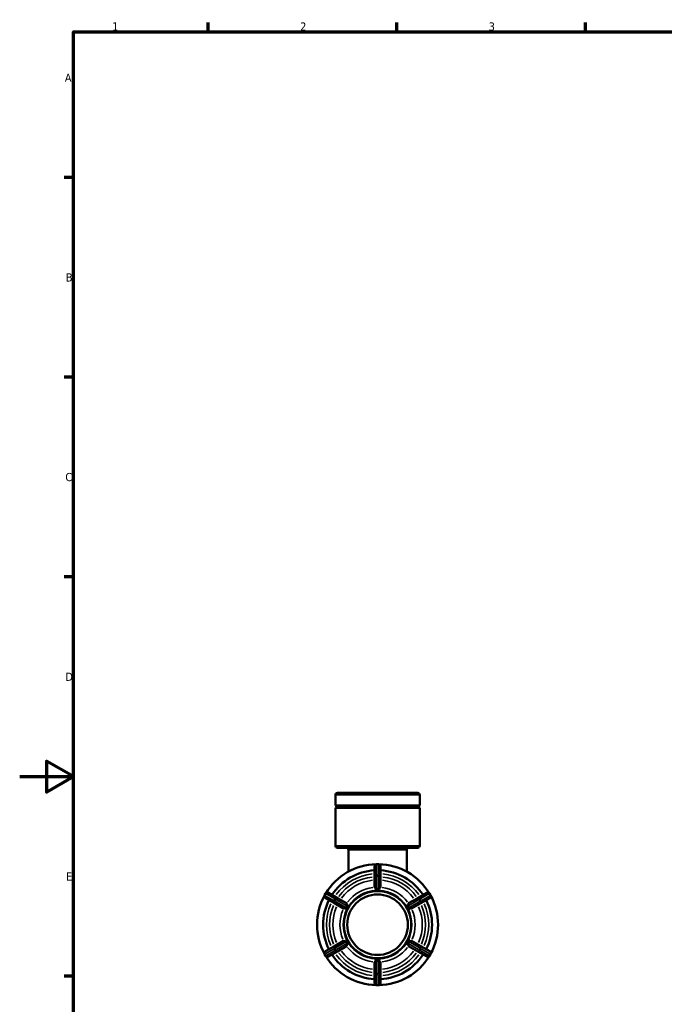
# Model space of a CAD drawing. Header units: millimetres. Extents: x 0 to 902, y -116 to 594.
# Tile 4 of 8: x 0 to 239, y 212 to 578. Entities that reach past the tile are written whole.
import ezdxf

# ---------------------------------------------------------------- set-up
doc = ezdxf.new("R2010")
doc.units = ezdxf.units.MM
for name, color, linetype, lineweight in [('Border (ANSI)', 7, 'Continuous', 70), ('Visible (ANSI)', 7, 'Continuous', 50), ('Visible Narrow (ANSI)', 7, 'Continuous', 35)]:
    doc.layers.add(name, color=color, linetype=linetype, lineweight=lineweight)
doc.styles.add('Note Text (ANSI)', font='tahoma.ttf')

# ---------------------------------------------------------------- blocks, each defined once
blk = doc.blocks.new('Borders Default Border')
at = {"layer": 'Border (ANSI)'}
for p, q in [((70.08, 574), (70.08, 577.45)), ((140.17, 574), (140.17, 577.45)), ((210.25, 574), (210.25, 577.45)), ((20, 519.75), (16.55, 519.75)), ((20, 445.5), (16.55, 445.5)), ((20, 371.25), (16.55, 371.25)), ((20, 222.75), (16.55, 222.75))]:
    blk.add_line(p, q, dxfattribs=at)
at = {"layer": 'Border (ANSI)', "flags": 128}
for points in [[(20, 20), (20, 574), (821, 574), (821, 20), (20, 20)], [(0, 297), (20, 297), (10, 302.77), (10, 291.23), (20, 297)]]:
    blk.add_lwpolyline(points, dxfattribs=at)
at = {"layer": 'Border (ANSI)', "char_height": 3.05, "attachment_point": 7, "style": 'Note Text (ANSI)'}
for s, insert in [('1', (34.35, 574.4)), ('2', (104.2, 574.4)), ('3', (174.26, 574.34)), ('A', (16.78, 555.35)), ('B', (17.15, 481.1)), ('C', (16.95, 406.8)), ('D', (16.96, 332.6)), ('E', (17.21, 258.35))]:
    blk.add_mtext(s, dxfattribs=dict(at, insert=insert))

msp = doc.modelspace()

# ---------------------------------------------------------------- linework, layer by layer
at = {"layer": 'Visible (ANSI)'}
for p, q in [((117.282, 286.31), (117.282, 290.177)), ((118.032, 290.927), (147.885, 290.927)), ((148.635, 286.31), (148.635, 290.177)), ((148.635, 286.31), (117.282, 286.31)), ((148.635, 285.345), (117.282, 285.345)), ((117.282, 271.277), (117.282, 285.345)), ((148.635, 271.277), (148.635, 285.345)), ((147.885, 270.527), (118.032, 270.527)), ((122.106, 261.637), (122.106, 269.777)), ((143.811, 261.637), (143.811, 269.777)), ((131.834, 263.677), (131.834, 259.815)), ((133.334, 264.427), (132.584, 264.427)), ((134.084, 259.815), (134.084, 263.677)), ((131.834, 259.815), (131.834, 255.899)), ((134.084, 255.899), (134.084, 259.815)), ((113.66, 253.502), (113.285, 252.853)), ((118.03, 251.846), (114.685, 253.777)), ((131.834, 254.687), (131.834, 254.691)), ((132.959, 254.687), (131.834, 254.687)), ((134.084, 254.687), (132.959, 254.687)), ((134.084, 254.691), (134.084, 254.687)), ((151.232, 253.777), (147.887, 251.846)), ((152.632, 252.853), (152.257, 253.502)), ((113.56, 251.828), (116.905, 249.897)), ((116.905, 249.897), (120.297, 247.939)), ((121.422, 249.887), (118.03, 251.846)), ((122.471, 249.281), (121.909, 248.307)), ((122.467, 249.283), (122.471, 249.281)), ((143.446, 249.281), (143.45, 249.283)), ((144.009, 248.307), (143.446, 249.281)), ((147.887, 251.846), (144.496, 249.887)), ((145.621, 247.939), (149.012, 249.897)), ((149.012, 249.897), (152.357, 251.828)), ((121.346, 247.333), (121.342, 247.335)), ((121.909, 248.307), (121.346, 247.333)), ((144.571, 247.333), (144.009, 248.307)), ((144.575, 247.335), (144.571, 247.333)), ((120.297, 235.916), (116.905, 233.958)), ((121.342, 236.52), (121.346, 236.522)), ((121.346, 236.522), (121.909, 235.548)), ((121.909, 235.548), (122.471, 234.573)), ((122.471, 234.573), (122.467, 234.571)), ((143.446, 234.573), (144.009, 235.548)), ((143.45, 234.571), (143.446, 234.573)), ((144.009, 235.548), (144.571, 236.522)), ((144.571, 236.522), (144.575, 236.52)), ((149.012, 233.958), (145.621, 235.916)), ((113.285, 231.002), (113.66, 230.353)), ((116.905, 233.958), (113.56, 232.027)), ((114.685, 230.078), (118.03, 232.009)), ((118.03, 232.009), (121.422, 233.967)), ((144.496, 233.967), (147.887, 232.009)), ((147.887, 232.009), (151.232, 230.078)), ((152.357, 232.027), (149.012, 233.958)), ((152.257, 230.353), (152.632, 231.002)), ((131.834, 229.168), (132.959, 229.168)), ((131.834, 229.164), (131.834, 229.168)), ((131.834, 227.956), (131.834, 224.04)), ((132.959, 229.168), (134.084, 229.168)), ((134.084, 229.168), (134.084, 229.164)), ((134.084, 224.04), (134.084, 227.956)), ((131.834, 224.04), (131.834, 220.177)), ((134.084, 220.177), (134.084, 224.04)), ((132.584, 219.427), (133.334, 219.427))]:
    msp.add_line(p, q, dxfattribs=at)
for radius in [12.5, 11.25]:
    msp.add_circle((132.959, 241.927), radius, dxfattribs=at)
for centre, radius, start, end in [((118.032, 290.177), 0.75, 90, 180), ((147.885, 290.177), 0.75, 0, 90), ((117.282, 285.827), 0.482, 270, 90), ((148.635, 285.827), 0.482, 90, 270), ((118.032, 271.277), 0.75, 180, 270), ((147.885, 271.277), 0.75, 270, 0), ((121.356, 269.777), 0.75, 0, 90), ((144.561, 269.777), 0.75, 90, 180), ((132.959, 241.927), 22.5, 91.1679, 148.8321), ((132.584, 263.677), 0.75, 90, 180), ((133.334, 263.677), 0.75, 0, 90), ((132.959, 241.927), 22.5, 31.1679, 88.8321), ((132.959, 241.927), 20.25, 93.18474, 146.81526), ((132.959, 241.927), 20.25, 33.18474, 86.81526), ((132.959, 241.927), 22.5, 151.1679, 208.8321), ((113.935, 252.478), 0.75, 150, 240), ((114.31, 253.127), 0.75, 60, 150), ((151.607, 253.127), 0.75, 30, 120), ((151.982, 252.478), 0.75, 300, 30), ((132.959, 241.927), 22.5, 331.1679, 28.8321), ((132.959, 241.927), 20.25, 153.18474, 206.81526), ((132.959, 241.927), 20.25, 333.18474, 26.81526), ((113.935, 231.377), 0.75, 120, 210), ((132.959, 241.927), 20.25, 213.18474, 266.81526), ((132.959, 241.927), 20.25, 273.18474, 326.81526), ((151.982, 231.377), 0.75, 330, 60), ((114.31, 230.728), 0.75, 210, 300), ((132.959, 241.927), 22.5, 211.1679, 268.8321), ((132.959, 241.927), 22.5, 271.1679, 328.8321), ((151.607, 230.728), 0.75, 240, 330), ((132.584, 220.177), 0.75, 180, 270), ((133.334, 220.177), 0.75, 270, 0)]:
    msp.add_arc(centre, radius, start, end, dxfattribs=at)
for points, knots in [([(131.852, 255.85), (131.841, 255.864), (131.835, 255.879), (131.834, 255.893), (131.834, 255.895), (131.834, 255.897), (131.834, 255.899)], [0.472369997, 0.472369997, 0.472369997, 0.472369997, 0.489041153, 0.489041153, 0.489041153, 0.491125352, 0.491125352, 0.491125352, 0.491125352]), ([(131.834, 254.691), (131.87, 254.69), (131.906, 254.69), (132.288, 254.686), (132.638, 254.687), (132.959, 254.687)], [0.30727938, 0.30727938, 0.30727938, 0.30727938, 0.31748099, 0.31748099, 0.41372846, 0.41372846, 0.41372846, 0.41372846]), ([(132.584, 255.317), (132.566, 255.316), (132.549, 255.317), (132.502, 255.325), (132.469, 255.336), (132.346, 255.399), (132.254, 255.475), (132.081, 255.625), (132.007, 255.694), (131.904, 255.794), (131.871, 255.827), (131.852, 255.85)], [-0.15818524, -0.15818524, -0.15818524, -0.15818524, -0.14854563, -0.14854563, -0.13171415, -0.13171415, -0.09531334, -0.09531334, -0.06049053, -0.06049053, -0.0325611, -0.0325611, -0.0325611, -0.0325611]), ([(133.334, 255.317), (133.205, 255.324), (133.079, 255.327), (132.959, 255.327), (132.838, 255.327), (132.712, 255.324), (132.584, 255.317)], [-0.03617173, -0.03617173, -0.03617173, -0.03617173, 0, 0, 0, 0.03617173, 0.03617173, 0.03617173, 0.03617173]), ([(132.959, 254.687), (133.279, 254.687), (133.629, 254.686), (134.011, 254.69), (134.047, 254.69), (134.084, 254.691)], [0.41372846, 0.41372846, 0.41372846, 0.41372846, 0.50997593, 0.50997593, 0.52017754, 0.52017754, 0.52017754, 0.52017754]), ([(134.065, 255.85), (134.055, 255.838), (134.041, 255.823), (133.977, 255.757), (133.906, 255.69), (133.742, 255.542), (133.655, 255.467), (133.543, 255.387), (133.501, 255.361), (133.432, 255.331), (133.405, 255.323), (133.362, 255.317), (133.348, 255.317), (133.334, 255.317)], [-0.33205766, -0.33205766, -0.33205766, -0.33205766, -0.31354731, -0.31354731, -0.26028691, -0.26028691, -0.20670531, -0.20670531, -0.18078754, -0.18078754, -0.16518704, -0.16518704, -0.15708707, -0.15708707, -0.15708707, -0.15708707]), ([(134.084, 255.899), (134.084, 255.897), (134.083, 255.895), (134.083, 255.893), (134.082, 255.879), (134.076, 255.864), (134.065, 255.85)], [0.486956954, 0.486956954, 0.486956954, 0.486956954, 0.489041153, 0.489041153, 0.489041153, 0.50571231, 0.50571231, 0.50571231, 0.50571231]), ([(121.422, 249.887), (121.423, 249.886), (121.425, 249.885), (121.426, 249.884), (121.438, 249.876), (121.448, 249.864), (121.454, 249.847)], [0.486956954, 0.486956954, 0.486956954, 0.486956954, 0.489041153, 0.489041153, 0.489041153, 0.505712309, 0.505712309, 0.505712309, 0.505712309]), ([(121.454, 249.847), (121.459, 249.835), (121.464, 249.819), (121.487, 249.741), (121.508, 249.652), (121.554, 249.44), (121.577, 249.326), (121.593, 249.178), (121.596, 249.126), (121.588, 249.04), (121.58, 249.008), (121.563, 248.969), (121.557, 248.958), (121.55, 248.947)], [-0.34177184, -0.34177184, -0.34177184, -0.34177184, -0.32822558, -0.32822558, -0.2833916, -0.2833916, -0.23650315, -0.23650315, -0.21108585, -0.21108585, -0.19013834, -0.19013834, -0.18078379, -0.18078379, -0.18078379, -0.18078379]), ([(121.909, 248.307), (122.069, 248.585), (122.245, 248.887), (122.432, 249.22), (122.45, 249.252), (122.467, 249.283)], [0.41372846, 0.41372846, 0.41372846, 0.41372846, 0.50997593, 0.50997593, 0.52017754, 0.52017754, 0.52017754, 0.52017754]), ([(143.45, 249.283), (143.467, 249.252), (143.485, 249.22), (143.672, 248.887), (143.848, 248.585), (144.009, 248.307)], [0.30727938, 0.30727938, 0.30727938, 0.30727938, 0.31748099, 0.31748099, 0.41372846, 0.41372846, 0.41372846, 0.41372846]), ([(144.367, 248.947), (144.358, 248.961), (144.35, 248.976), (144.333, 249.021), (144.326, 249.057), (144.319, 249.204), (144.343, 249.334), (144.39, 249.568), (144.412, 249.665), (144.443, 249.785), (144.453, 249.822), (144.463, 249.847)], [-0.18191806, -0.18191806, -0.18191806, -0.18191806, -0.16973428, -0.16973428, -0.14779047, -0.14779047, -0.09974817, -0.09974817, -0.05886536, -0.05886536, -0.03298317, -0.03298317, -0.03298317, -0.03298317]), ([(144.463, 249.847), (144.469, 249.864), (144.479, 249.876), (144.491, 249.884), (144.492, 249.885), (144.494, 249.886), (144.496, 249.887)], [0.472369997, 0.472369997, 0.472369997, 0.472369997, 0.489041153, 0.489041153, 0.489041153, 0.491125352, 0.491125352, 0.491125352, 0.491125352]), ([(120.348, 247.931), (120.33, 247.928), (120.314, 247.93), (120.301, 247.936), (120.3, 247.937), (120.298, 247.938), (120.297, 247.939)], [0.472369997, 0.472369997, 0.472369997, 0.472369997, 0.489041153, 0.489041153, 0.489041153, 0.491125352, 0.491125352, 0.491125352, 0.491125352]), ([(121.175, 248.298), (121.168, 248.283), (121.159, 248.27), (121.129, 248.232), (121.101, 248.207), (120.976, 248.128), (120.851, 248.082), (120.625, 248.007), (120.531, 247.978), (120.412, 247.944), (120.374, 247.935), (120.348, 247.931)], [-0.18373827, -0.18373827, -0.18373827, -0.18373827, -0.17195654, -0.17195654, -0.1491736, -0.1491736, -0.10027516, -0.10027516, -0.0591123, -0.0591123, -0.03306977, -0.03306977, -0.03306977, -0.03306977]), ([(121.55, 248.947), (121.48, 248.839), (121.414, 248.732), (121.354, 248.627), (121.294, 248.523), (121.233, 248.412), (121.175, 248.298)], [-0.03617173, -0.03617173, -0.03617173, -0.03617173, 0, 0, 0, 0.03617173, 0.03617173, 0.03617173, 0.03617173]), ([(121.342, 247.335), (121.361, 247.366), (121.38, 247.397), (121.574, 247.726), (121.748, 248.029), (121.909, 248.307)], [0.30727938, 0.30727938, 0.30727938, 0.30727938, 0.31748099, 0.31748099, 0.41372846, 0.41372846, 0.41372846, 0.41372846]), ([(144.009, 248.307), (144.169, 248.029), (144.343, 247.726), (144.537, 247.397), (144.556, 247.366), (144.575, 247.335)], [0.41372846, 0.41372846, 0.41372846, 0.41372846, 0.50997593, 0.50997593, 0.52017754, 0.52017754, 0.52017754, 0.52017754]), ([(144.742, 248.298), (144.684, 248.412), (144.623, 248.523), (144.563, 248.627), (144.503, 248.732), (144.437, 248.839), (144.367, 248.947)], [0.791285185, 0.791285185, 0.791285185, 0.791285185, 0.827456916, 0.827456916, 0.827456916, 0.863628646, 0.863628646, 0.863628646, 0.863628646]), ([(145.569, 247.931), (145.543, 247.935), (145.504, 247.945), (145.367, 247.983), (145.248, 248.02), (145.027, 248.097), (144.924, 248.138), (144.812, 248.21), (144.786, 248.235), (144.757, 248.272), (144.749, 248.284), (144.742, 248.298)], [-0.34054011, -0.34054011, -0.34054011, -0.34054011, -0.31388903, -0.31388903, -0.26301956, -0.26301956, -0.2173768, -0.2173768, -0.19422831, -0.19422831, -0.1830329, -0.1830329, -0.1830329, -0.1830329]), ([(145.621, 247.939), (145.619, 247.938), (145.617, 247.937), (145.616, 247.936), (145.603, 247.93), (145.587, 247.928), (145.569, 247.931)], [0.486956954, 0.486956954, 0.486956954, 0.486956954, 0.489041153, 0.489041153, 0.489041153, 0.505712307, 0.505712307, 0.505712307, 0.505712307]), ([(120.297, 235.916), (120.298, 235.917), (120.3, 235.918), (120.301, 235.919), (120.314, 235.925), (120.33, 235.927), (120.348, 235.924)], [0.486956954, 0.486956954, 0.486956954, 0.486956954, 0.489041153, 0.489041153, 0.489041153, 0.505712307, 0.505712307, 0.505712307, 0.505712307]), ([(120.348, 235.924), (120.375, 235.92), (120.413, 235.91), (120.551, 235.871), (120.669, 235.835), (120.89, 235.757), (120.994, 235.717), (121.105, 235.645), (121.132, 235.62), (121.16, 235.583), (121.168, 235.57), (121.175, 235.557)], [-0.34054011, -0.34054011, -0.34054011, -0.34054011, -0.31388903, -0.31388903, -0.26301956, -0.26301956, -0.2173768, -0.2173768, -0.19422831, -0.19422831, -0.1830329, -0.1830329, -0.1830329, -0.1830329]), ([(121.175, 235.557), (121.233, 235.442), (121.294, 235.332), (121.354, 235.227), (121.414, 235.123), (121.48, 235.016), (121.55, 234.908)], [0.791285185, 0.791285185, 0.791285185, 0.791285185, 0.827456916, 0.827456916, 0.827456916, 0.863628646, 0.863628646, 0.863628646, 0.863628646]), ([(121.909, 235.548), (121.748, 235.826), (121.574, 236.129), (121.38, 236.457), (121.361, 236.489), (121.342, 236.52)], [0.41372846, 0.41372846, 0.41372846, 0.41372846, 0.50997593, 0.50997593, 0.52017754, 0.52017754, 0.52017754, 0.52017754]), ([(121.55, 234.908), (121.559, 234.893), (121.567, 234.878), (121.584, 234.834), (121.591, 234.798), (121.598, 234.651), (121.575, 234.52), (121.527, 234.287), (121.505, 234.19), (121.474, 234.07), (121.464, 234.033), (121.454, 234.008)], [-0.18191806, -0.18191806, -0.18191806, -0.18191806, -0.16973428, -0.16973428, -0.14779047, -0.14779047, -0.09974817, -0.09974817, -0.05886536, -0.05886536, -0.03298317, -0.03298317, -0.03298317, -0.03298317]), ([(122.467, 234.571), (122.45, 234.603), (122.432, 234.635), (122.245, 234.968), (122.069, 235.27), (121.909, 235.548)], [0.30727938, 0.30727938, 0.30727938, 0.30727938, 0.31748099, 0.31748099, 0.41372846, 0.41372846, 0.41372846, 0.41372846]), ([(144.009, 235.548), (143.848, 235.27), (143.672, 234.968), (143.485, 234.635), (143.467, 234.603), (143.45, 234.571)], [0.41372846, 0.41372846, 0.41372846, 0.41372846, 0.50997593, 0.50997593, 0.52017754, 0.52017754, 0.52017754, 0.52017754]), ([(144.575, 236.52), (144.556, 236.489), (144.537, 236.457), (144.343, 236.129), (144.169, 235.826), (144.009, 235.548)], [0.30727938, 0.30727938, 0.30727938, 0.30727938, 0.31748099, 0.31748099, 0.41372846, 0.41372846, 0.41372846, 0.41372846]), ([(144.463, 234.008), (144.458, 234.02), (144.453, 234.036), (144.43, 234.114), (144.409, 234.203), (144.363, 234.414), (144.34, 234.529), (144.324, 234.677), (144.321, 234.728), (144.329, 234.815), (144.337, 234.846), (144.354, 234.885), (144.36, 234.897), (144.367, 234.908)], [-0.34177184, -0.34177184, -0.34177184, -0.34177184, -0.32822558, -0.32822558, -0.2833916, -0.2833916, -0.23650315, -0.23650315, -0.21108585, -0.21108585, -0.19013834, -0.19013834, -0.18078379, -0.18078379, -0.18078379, -0.18078379]), ([(144.367, 234.908), (144.437, 235.016), (144.503, 235.123), (144.563, 235.227), (144.623, 235.332), (144.684, 235.442), (144.742, 235.557)], [-0.03617173, -0.03617173, -0.03617173, -0.03617173, 0, 0, 0, 0.03617173, 0.03617173, 0.03617173, 0.03617173]), ([(144.742, 235.557), (144.749, 235.572), (144.758, 235.585), (144.788, 235.623), (144.816, 235.648), (144.941, 235.727), (145.066, 235.772), (145.292, 235.848), (145.386, 235.877), (145.505, 235.91), (145.543, 235.92), (145.569, 235.924)], [-0.18373827, -0.18373827, -0.18373827, -0.18373827, -0.17195654, -0.17195654, -0.1491736, -0.1491736, -0.10027516, -0.10027516, -0.0591123, -0.0591123, -0.03306977, -0.03306977, -0.03306977, -0.03306977]), ([(145.569, 235.924), (145.587, 235.927), (145.603, 235.925), (145.616, 235.919), (145.617, 235.918), (145.619, 235.917), (145.621, 235.916)], [0.472369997, 0.472369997, 0.472369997, 0.472369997, 0.489041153, 0.489041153, 0.489041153, 0.491125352, 0.491125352, 0.491125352, 0.491125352]), ([(121.454, 234.008), (121.448, 233.991), (121.438, 233.979), (121.426, 233.97), (121.425, 233.969), (121.423, 233.968), (121.422, 233.967)], [0.472369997, 0.472369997, 0.472369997, 0.472369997, 0.489041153, 0.489041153, 0.489041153, 0.491125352, 0.491125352, 0.491125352, 0.491125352]), ([(144.496, 233.967), (144.494, 233.968), (144.492, 233.969), (144.491, 233.97), (144.479, 233.979), (144.469, 233.991), (144.463, 234.008)], [0.486956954, 0.486956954, 0.486956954, 0.486956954, 0.489041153, 0.489041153, 0.489041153, 0.505712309, 0.505712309, 0.505712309, 0.505712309]), ([(132.959, 229.168), (132.638, 229.168), (132.288, 229.169), (131.906, 229.165), (131.87, 229.164), (131.834, 229.164)], [0.41372846, 0.41372846, 0.41372846, 0.41372846, 0.50997593, 0.50997593, 0.52017754, 0.52017754, 0.52017754, 0.52017754]), ([(131.834, 227.956), (131.834, 227.958), (131.834, 227.96), (131.834, 227.962), (131.835, 227.976), (131.841, 227.99), (131.852, 228.004)], [0.486956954, 0.486956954, 0.486956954, 0.486956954, 0.489041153, 0.489041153, 0.489041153, 0.50571231, 0.50571231, 0.50571231, 0.50571231]), ([(131.852, 228.004), (131.862, 228.017), (131.876, 228.032), (131.94, 228.098), (132.011, 228.165), (132.175, 228.313), (132.262, 228.387), (132.374, 228.467), (132.416, 228.494), (132.485, 228.523), (132.512, 228.532), (132.555, 228.538), (132.569, 228.538), (132.584, 228.537)], [-0.33205766, -0.33205766, -0.33205766, -0.33205766, -0.31354731, -0.31354731, -0.26028691, -0.26028691, -0.20670531, -0.20670531, -0.18078754, -0.18078754, -0.16518704, -0.16518704, -0.15708707, -0.15708707, -0.15708707, -0.15708707]), ([(132.584, 228.537), (132.712, 228.531), (132.838, 228.528), (132.959, 228.528), (133.079, 228.528), (133.205, 228.531), (133.334, 228.537)], [0.791285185, 0.791285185, 0.791285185, 0.791285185, 0.827456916, 0.827456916, 0.827456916, 0.863628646, 0.863628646, 0.863628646, 0.863628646]), ([(134.084, 229.164), (134.047, 229.164), (134.011, 229.165), (133.629, 229.169), (133.279, 229.168), (132.959, 229.168)], [0.30727938, 0.30727938, 0.30727938, 0.30727938, 0.31748099, 0.31748099, 0.41372846, 0.41372846, 0.41372846, 0.41372846]), ([(133.334, 228.537), (133.351, 228.538), (133.368, 228.537), (133.415, 228.53), (133.448, 228.519), (133.571, 228.456), (133.663, 228.38), (133.836, 228.229), (133.91, 228.16), (134.014, 228.061), (134.046, 228.028), (134.065, 228.004)], [-0.15818524, -0.15818524, -0.15818524, -0.15818524, -0.14854563, -0.14854563, -0.13171415, -0.13171415, -0.09531334, -0.09531334, -0.06049053, -0.06049053, -0.0325611, -0.0325611, -0.0325611, -0.0325611]), ([(134.065, 228.004), (134.076, 227.99), (134.082, 227.976), (134.083, 227.962), (134.083, 227.96), (134.084, 227.958), (134.084, 227.956)], [0.472369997, 0.472369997, 0.472369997, 0.472369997, 0.489041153, 0.489041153, 0.489041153, 0.491125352, 0.491125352, 0.491125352, 0.491125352])]:
    msp.add_open_spline(points, degree=3, knots=knots, dxfattribs=at)
at = {"layer": 'Visible Narrow (ANSI)'}
for p, q in [((148.442, 290.177), (117.475, 290.177)), ((117.475, 271.277), (148.442, 271.277)), ((143.678, 269.777), (122.24, 269.777)), ((132.584, 264.427), (132.584, 264.336)), ((132.584, 260.658), (132.584, 264.134)), ((132.621, 264.327), (133.296, 264.327)), ((133.334, 264.336), (133.334, 264.427)), ((133.334, 264.134), (133.334, 260.658)), ((132.584, 260.45), (132.584, 260.042)), ((133.296, 260.465), (132.621, 260.465)), ((132.621, 260.014), (133.296, 260.014)), ((133.334, 260.042), (133.334, 260.45)), ((132.584, 255.552), (132.584, 259.78)), ((133.334, 259.78), (133.334, 255.552)), ((113.286, 252.852), (113.364, 252.807)), ((113.391, 252.835), (113.729, 253.419)), ((116.55, 250.968), (113.54, 252.706)), ((113.739, 253.457), (113.661, 253.502)), ((113.915, 253.355), (116.925, 251.617)), ((148.992, 251.617), (152.002, 253.355)), ((152.377, 252.706), (149.367, 250.968)), ((152.256, 253.502), (152.178, 253.457)), ((152.188, 253.419), (152.526, 252.835)), ((152.553, 252.807), (152.631, 252.852)), ((116.73, 250.864), (117.083, 250.66)), ((117.074, 251.488), (116.736, 250.904)), ((117.458, 251.31), (117.105, 251.513)), ((117.126, 250.679), (117.463, 251.263)), ((120.972, 248.415), (117.311, 250.529)), ((117.686, 251.178), (121.347, 249.065)), ((144.57, 249.065), (148.231, 251.178)), ((148.606, 250.529), (144.945, 248.415)), ((148.454, 251.263), (148.791, 250.679)), ((148.812, 251.513), (148.459, 251.31)), ((148.834, 250.66), (149.187, 250.864)), ((149.181, 250.904), (148.844, 251.488)), ((117.311, 233.326), (120.972, 235.44)), ((121.347, 234.79), (117.686, 232.677)), ((148.231, 232.677), (144.57, 234.79)), ((144.945, 235.44), (148.606, 233.326)), ((113.364, 231.048), (113.286, 231.002)), ((113.729, 230.435), (113.391, 231.02)), ((113.54, 231.149), (116.55, 232.887)), ((116.925, 232.237), (113.915, 230.499)), ((117.083, 233.195), (116.73, 232.991)), ((116.736, 232.951), (117.074, 232.366)), ((117.105, 232.342), (117.458, 232.545)), ((117.463, 232.592), (117.126, 233.176)), ((148.791, 233.176), (148.454, 232.592)), ((148.459, 232.545), (148.812, 232.342)), ((149.187, 232.991), (148.834, 233.195)), ((148.844, 232.366), (149.181, 232.951)), ((152.002, 230.499), (148.992, 232.237)), ((149.367, 232.887), (152.377, 231.149)), ((152.526, 231.02), (152.188, 230.435)), ((152.631, 231.002), (152.553, 231.048)), ((113.661, 230.353), (113.739, 230.398)), ((132.584, 224.075), (132.584, 228.303)), ((133.334, 228.303), (133.334, 224.075)), ((152.178, 230.398), (152.256, 230.353)), ((132.584, 223.812), (132.584, 223.405)), ((133.296, 223.84), (132.621, 223.84)), ((132.621, 223.39), (133.296, 223.39)), ((133.334, 223.405), (133.334, 223.812)), ((132.584, 219.721), (132.584, 223.197)), ((133.334, 223.197), (133.334, 219.721)), ((132.584, 219.518), (132.584, 219.428)), ((133.296, 219.528), (132.621, 219.528)), ((133.334, 219.428), (133.334, 219.518))]:
    msp.add_line(p, q, dxfattribs=at)
for radius, start, end in [(19, 96.05505, 143.94495), (19, 36.05505, 83.94495), (17.834, 96.25502, 143.74498), (16.627, 96.49174, 143.50826), (16.627, 36.49174, 83.50826), (17.834, 36.25502, 83.74498), (13.967, 97.0892, 142.9108), (12.759, 93, 147), (12.759, 33, 87), (13.967, 37.0892, 82.9108), (19, 156.05505, 203.94495), (17.834, 156.25502, 203.74498), (17.834, 336.25502, 23.74498), (19, 336.05505, 23.94495), (16.627, 156.49174, 203.50826), (13.967, 157.0892, 202.9108), (12.759, 153, 207), (12.759, 333, 27), (13.967, 337.0892, 22.9108), (16.627, 336.49174, 23.50826), (12.759, 213, 267), (12.759, 273, 327), (19, 216.05505, 263.94495), (17.834, 216.25502, 263.74498), (16.627, 216.49174, 263.50826), (13.967, 217.0892, 262.9108), (13.967, 277.0892, 322.9108), (16.627, 276.49174, 323.50826), (17.834, 276.25502, 323.74498), (19, 276.05505, 323.94495)]:
    msp.add_arc((132.959, 241.927), radius, start, end, dxfattribs=at)
for centre, major_axis, ratio, start_param, end_param in [((132.584, 263.677), (-0.75, 0), 0.8660254, 4.7909288, 6.2046455), ((133.334, 263.677), (0.75, 0), 0.8660254, 0.0785398, 1.4922565), ((132.584, 259.815), (-0.75, 0), 0.8660254, 4.7909288, 6.2046455), ((132.584, 259.815), (-0.75, 0), 0.2656942, 4.7909288, 6.2046455), ((133.334, 259.815), (0.75, 0), 0.8660254, 0.0785398, 1.4922565), ((133.334, 259.815), (0.75, 0), 0.2656942, 0.0785398, 1.4922565), ((113.935, 252.478), (-0.375, -0.65), 0.8660254, 4.7909288, 6.2046455), ((114.31, 253.127), (0.375, 0.65), 0.8660254, 0.0785398, 1.4922565), ((151.607, 253.127), (-0.375, 0.65), 0.8660254, 4.7909288, 6.2046455), ((151.982, 252.478), (0.375, -0.65), 0.8660254, 0.0785398, 1.4922565), ((117.28, 250.546), (-0.375, -0.65), 0.8660254, 4.7909288, 6.2046455), ((117.28, 250.546), (-0.375, -0.65), 0.2656942, 4.7909288, 6.2046455), ((117.655, 251.196), (0.375, 0.65), 0.8660254, 0.0785398, 1.4922565), ((117.655, 251.196), (0.375, 0.65), 0.2656942, 0.0785398, 1.4922565), ((148.262, 251.196), (-0.375, 0.65), 0.2656942, 4.7909288, 6.2046455), ((148.262, 251.196), (-0.375, 0.65), 0.8660254, 4.7909288, 6.2046455), ((148.637, 250.546), (0.375, -0.65), 0.2656942, 0.0785398, 1.4922565), ((148.637, 250.546), (0.375, -0.65), 0.8660254, 0.0785398, 1.4922565), ((113.935, 231.377), (-0.375, 0.65), 0.8660254, 0.0785398, 1.4922565), ((117.28, 233.308), (-0.375, 0.65), 0.8660254, 0.0785398, 1.4922565), ((117.28, 233.308), (-0.375, 0.65), 0.2656942, 0.0785398, 1.4922565), ((117.655, 232.659), (0.375, -0.65), 0.8660254, 4.7909288, 6.2046455), ((117.655, 232.659), (0.375, -0.65), 0.2656942, 4.7909288, 6.2046455), ((148.262, 232.659), (-0.375, -0.65), 0.2656942, 0.0785398, 1.4922565), ((148.262, 232.659), (-0.375, -0.65), 0.8660254, 0.0785398, 1.4922565), ((148.637, 233.308), (0.375, 0.65), 0.2656942, 4.7909288, 6.2046455), ((148.637, 233.308), (0.375, 0.65), 0.8660254, 4.7909288, 6.2046455), ((151.982, 231.377), (0.375, 0.65), 0.8660254, 4.7909288, 6.2046455), ((114.31, 230.728), (0.375, -0.65), 0.8660254, 4.7909288, 6.2046455), ((151.607, 230.728), (-0.375, -0.65), 0.8660254, 0.0785398, 1.4922565), ((132.584, 224.04), (-0.75, 0), 0.2656942, 0.0785398, 1.4922565), ((132.584, 224.04), (-0.75, 0), 0.8660254, 0.0785398, 1.4922565), ((133.334, 224.04), (0.75, 0), 0.2656942, 4.7909288, 6.2046455), ((133.334, 224.04), (0.75, 0), 0.8660254, 4.7909288, 6.2046455), ((132.584, 220.177), (-0.75, 0), 0.8660254, 0.0785398, 1.4922565), ((133.334, 220.177), (0.75, 0), 0.8660254, 4.7909288, 6.2046455)]:
    msp.add_ellipse(centre, major_axis=major_axis, ratio=ratio, start_param=start_param, end_param=end_param, dxfattribs=at)

# ---------------------------------------------------------------- block references
msp.add_blockref('Borders Default Border', (0, 0))

doc.saveas('drawing.dxf')
